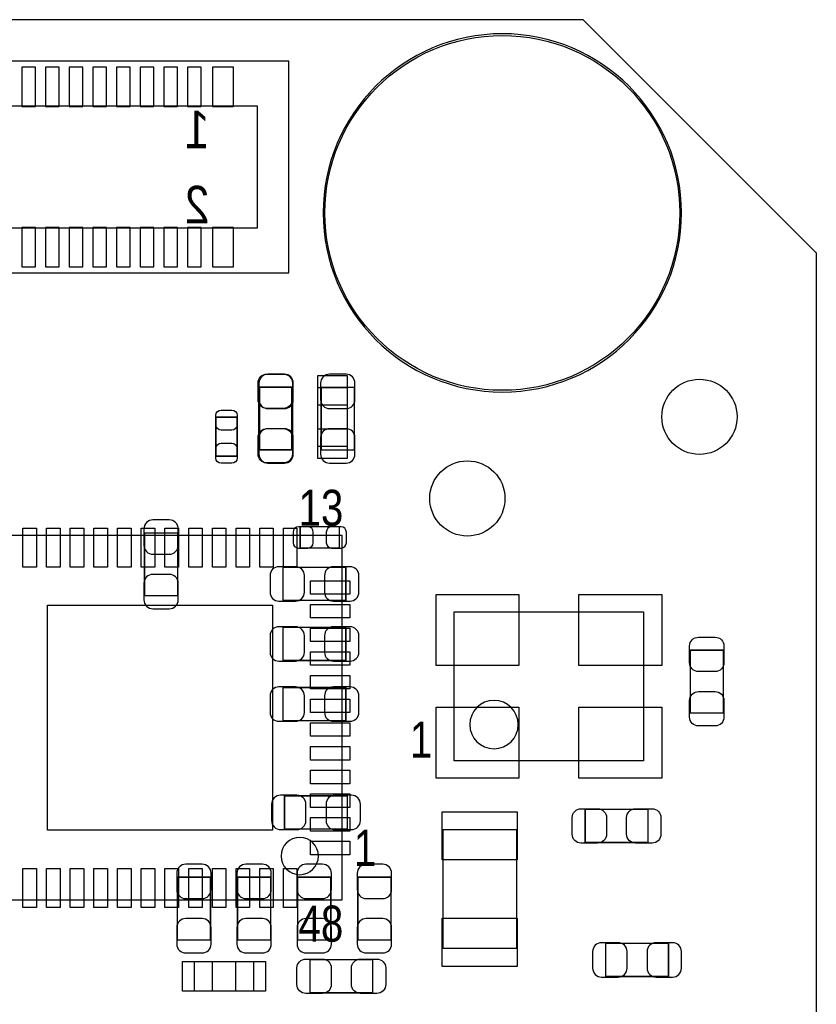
# Model space of a CAD drawing. Extents: x 0 to 68, y 0 to 55.
# Tile 14 of 14: x 54.5 to 68, y 38.4 to 55. Entities that reach past the tile are written whole.
import ezdxf
from ezdxf.enums import TextEntityAlignment as Align

# ---------------------------------------------------------------- set-up
doc = ezdxf.new("R2010")
doc.units = 0
for name, color, linetype in [('BG_OUTLINE', 3, 'CONTINUOUS'), ('PG_ASSEMBLY_BOTTOM', 30, 'CONTINUOUS'), ('PG_ASSEMBLY_TOP', 45, 'CONTINUOUS'), ('PIN_BOTTOM', 211, 'CONTINUOUS'), ('PIN_TOP', 5, 'CONTINUOUS')]:
    doc.layers.add(name, color=color, linetype=linetype)

msp = doc.modelspace()

# ---------------------------------------------------------------- linework, layer by layer
at = {"layer": 'BG_OUTLINE'}
for points in [[(64.063118, 54.99989), (3.937, 54.99989)], [(64.063118, 54.99989), (68.000118, 51.06289)], [(68.000118, 51.06289), (64.063118, 54.99989)], [(68.000118, 51.06289), (68.000118, 0)]]:
    msp.add_lwpolyline(points, dxfattribs=at)
at = {"layer": 'PG_ASSEMBLY_BOTTOM'}
for points in [[(59.094116, 54.301898), (38.297866, 54.301898), (38.297866, 50.720498), (59.094116, 50.720498), (59.094116, 54.301898)], [(58.564018, 53.539898), (38.828218, 53.539898), (38.828218, 51.482498), (58.564018, 51.482498), (58.564018, 53.539898)]]:
    msp.add_lwpolyline(points, dxfattribs=at)
at = {"layer": 'PG_ASSEMBLY_BOTTOM', "const_width": 0.024892}
for points in [[(58.597292, 47.729902), (59.157108, 47.729902), (59.157108, 48.790098), (58.597292, 48.790098), (58.597292, 47.729902)], [(60.198508, 48.790098), (59.638692, 48.790098), (59.638692, 47.729902), (60.198508, 47.729902), (60.198508, 48.790098)], [(59.943746, 46.073314), (59.943746, 46.433486), (59.283854, 46.433486), (59.283854, 46.073314), (59.943746, 46.073314)], [(57.2135, 46.329092), (56.653684, 46.329092), (56.653684, 45.268896), (57.2135, 45.268896), (57.2135, 46.329092)], [(60.05449, 45.188886), (60.05449, 45.748702), (58.994294, 45.748702), (58.994294, 45.188886), (60.05449, 45.188886)], [(60.05449, 44.172886), (60.05449, 44.732702), (58.994294, 44.732702), (58.994294, 44.172886), (60.05449, 44.172886)], [(60.05449, 43.156886), (60.05449, 43.716702), (58.994294, 43.716702), (58.994294, 43.156886), (60.05449, 43.156886)], [(60.07989, 41.328086), (60.07989, 41.887902), (59.019694, 41.887902), (59.019694, 41.328086), (60.07989, 41.328086)], [(57.20969, 39.452296), (57.769506, 39.452296), (57.769506, 40.512492), (57.20969, 40.512492), (57.20969, 39.452296)], [(58.22569, 39.452296), (58.785506, 39.452296), (58.785506, 40.512492), (58.22569, 40.512492), (58.22569, 39.452296)], [(59.24169, 39.452296), (59.801506, 39.452296), (59.801506, 40.512492), (59.24169, 40.512492), (59.24169, 39.452296)], [(60.25769, 39.452296), (60.817506, 39.452296), (60.817506, 40.512492), (60.25769, 40.512492), (60.25769, 39.452296)], [(65.503298, 38.836092), (65.503298, 39.395908), (64.443102, 39.395908), (64.443102, 38.836092), (65.503298, 38.836092)]]:
    msp.add_lwpolyline(points, dxfattribs=at)
at = {"layer": 'PG_ASSEMBLY_TOP'}
for points in [[(65.724278, 51.73599, 1), (59.671966, 51.73599, 1), (65.724278, 51.73599)], [(62.965838, 43.0911, 1), (62.147958, 43.0911, 1), (62.965838, 43.0911)], [(59.591702, 40.870124, 1), (58.961782, 40.870124, 1), (59.591702, 40.870124)]]:
    msp.add_lwpolyline(points, format="xyb", dxfattribs=at)
at = {"layer": 'PG_ASSEMBLY_TOP', "const_width": 0.024892}
for points in [[(59.141106, 47.732696), (58.58129, 47.732696), (58.58129, 48.792892), (59.141106, 48.792892), (59.141106, 47.732696)], [(58.219086, 47.625254), (57.858914, 47.625254), (57.858914, 48.285146), (58.219086, 48.285146), (58.219086, 47.625254)], [(65.87109, 44.347892), (66.430906, 44.347892), (66.430906, 43.287696), (65.87109, 43.287696), (65.87109, 44.347892)], [(64.0969, 41.099486), (64.0969, 41.659302), (65.157096, 41.659302), (65.157096, 41.099486), (64.0969, 41.099486)], [(60.508896, 39.119302), (60.508896, 38.559486), (59.4487, 38.559486), (59.4487, 39.119302), (60.508896, 39.119302)]]:
    msp.add_lwpolyline(points, dxfattribs=at)
at = {"layer": 'PG_ASSEMBLY_TOP'}
for points in [[(60.079128, 48.78832), (60.079128, 47.788068), (59.579256, 47.788068), (59.579256, 48.78832), (60.079128, 48.78832)], [(59.990482, 46.282864), (53.838602, 46.282864), (53.838602, 40.130984), (59.990482, 40.130984), (59.990482, 46.282864)], [(61.883798, 44.9961), (65.084198, 44.9961), (65.084198, 42.4815), (61.883798, 42.4815), (61.883798, 44.9961)], [(62.940692, 39.312596), (62.940692, 41.312592), (61.690504, 41.312592), (61.690504, 39.312596), (62.940692, 39.312596)], [(57.497472, 39.08933), (58.497724, 39.08933), (58.497724, 38.589458), (57.497472, 38.589458), (57.497472, 39.08933)]]:
    msp.add_lwpolyline(points, dxfattribs=at)
at = {"layer": 'PIN_BOTTOM'}
for points in [[(54.811168, 53.536088), (54.811168, 54.196488), (54.582568, 54.196488), (54.582568, 53.536088)], [(55.211218, 53.536088), (55.211218, 54.196488), (54.982618, 54.196488), (54.982618, 53.536088)], [(55.611268, 53.536088), (55.611268, 54.196488), (55.382668, 54.196488), (55.382668, 53.536088)], [(56.011318, 53.536088), (56.011318, 54.196488), (55.782718, 54.196488), (55.782718, 53.536088)], [(56.411368, 53.536088), (56.411368, 54.196488), (56.182768, 54.196488), (56.182768, 53.536088)], [(56.811418, 53.536088), (56.811418, 54.196488), (56.582818, 54.196488), (56.582818, 53.536088)], [(57.211468, 53.536088), (57.211468, 54.196488), (56.982868, 54.196488), (56.982868, 53.536088)], [(57.611518, 53.536088), (57.611518, 54.196488), (57.382918, 54.196488), (57.382918, 53.536088)], [(58.157618, 53.536088), (58.157618, 54.196488), (57.802018, 54.196488), (57.802018, 53.536088)], [(54.811168, 50.825908), (54.811168, 51.486308), (54.582568, 51.486308), (54.582568, 50.825908)], [(55.211218, 50.825908), (55.211218, 51.486308), (54.982618, 51.486308), (54.982618, 50.825908)], [(55.611268, 50.825908), (55.611268, 51.486308), (55.382668, 51.486308), (55.382668, 50.825908)], [(56.011318, 50.825908), (56.011318, 51.486308), (55.782718, 51.486308), (55.782718, 50.825908)], [(56.411368, 50.825908), (56.411368, 51.486308), (56.182768, 51.486308), (56.182768, 50.825908)], [(56.811418, 50.825908), (56.811418, 51.486308), (56.582818, 51.486308), (56.582818, 50.825908)], [(57.211468, 50.825908), (57.211468, 51.486308), (56.982868, 51.486308), (56.982868, 50.825908)], [(57.611518, 50.825908), (57.611518, 51.486308), (57.382918, 51.486308), (57.382918, 50.825908)], [(58.157618, 50.825908), (58.157618, 51.486308), (57.802018, 51.486308), (57.802018, 50.825908)]]:
    msp.add_lwpolyline(points, close=True, dxfattribs=at)
for points in [[(58.587132, 48.859948), (58.587132, 48.58004, 0.414846), (58.737246, 48.429926), (59.017154, 48.429926, 0.414846), (59.167268, 48.58004), (59.167268, 48.859948, 0.414846), (59.017154, 49.010062), (58.737246, 49.010062, 0.414846)], [(59.628532, 48.859948), (59.628532, 48.58004, 0.414846), (59.778646, 48.429926), (60.058554, 48.429926, 0.414846), (60.208668, 48.58004), (60.208668, 48.859948, 0.414846), (60.058554, 49.010062), (59.778646, 49.010062, 0.414846)], [(59.167268, 47.660052), (59.167268, 47.93996, 0.414846), (59.017154, 48.090074), (58.737246, 48.090074, 0.414846), (58.587132, 47.93996), (58.587132, 47.660052, 0.414846), (58.737246, 47.509938), (59.017154, 47.509938, 0.414846)], [(60.208668, 47.660052), (60.208668, 47.93996, 0.414846), (60.058554, 48.090074), (59.778646, 48.090074, 0.414846), (59.628532, 47.93996), (59.628532, 47.660052, 0.414846), (59.778646, 47.509938), (60.058554, 47.509938, 0.414846)], [(56.643524, 46.398942), (56.643524, 46.119034, 0.414846), (56.793638, 45.96892), (57.073546, 45.96892, 0.414846), (57.22366, 46.119034), (57.22366, 46.398942, 0.414846), (57.073546, 46.549056), (56.793638, 46.549056, 0.414846)], [(59.253882, 46.073314), (59.413902, 46.073314, 0.413587), (59.503818, 46.163484), (59.503818, 46.343316, 0.413587), (59.413902, 46.433486), (59.253882, 46.433486, 0.413587), (59.163966, 46.343316), (59.163966, 46.163484, 0.413587)], [(59.973718, 46.433486), (59.813698, 46.433486, 0.413587), (59.723782, 46.343316), (59.723782, 46.163484, 0.413587), (59.813698, 46.073314), (59.973718, 46.073314, 0.413587), (60.063634, 46.163484), (60.063634, 46.343316, 0.413587)], [(58.924444, 45.178726), (59.204352, 45.178726, 0.414846), (59.354466, 45.32884), (59.354466, 45.608748, 0.414846), (59.204352, 45.758862), (58.924444, 45.758862, 0.414846), (58.77433, 45.608748), (58.77433, 45.32884, 0.414846)], [(60.12434, 45.758862), (59.844432, 45.758862, 0.414846), (59.694318, 45.608748), (59.694318, 45.32884, 0.414846), (59.844432, 45.178726), (60.12434, 45.178726, 0.414846), (60.274454, 45.32884), (60.274454, 45.608748, 0.414846)], [(57.22366, 45.199046), (57.22366, 45.478954, 0.414846), (57.073546, 45.629068), (56.793638, 45.629068, 0.414846), (56.643524, 45.478954), (56.643524, 45.199046, 0.414846), (56.793638, 45.048932), (57.073546, 45.048932, 0.414846)], [(58.924444, 44.162726), (59.204352, 44.162726, 0.414846), (59.354466, 44.31284), (59.354466, 44.592748, 0.414846), (59.204352, 44.742862), (58.924444, 44.742862, 0.414846), (58.77433, 44.592748), (58.77433, 44.31284, 0.414846)], [(60.12434, 44.742862), (59.844432, 44.742862, 0.414846), (59.694318, 44.592748), (59.694318, 44.31284, 0.414846), (59.844432, 44.162726), (60.12434, 44.162726, 0.414846), (60.274454, 44.31284), (60.274454, 44.592748, 0.414846)], [(58.924444, 43.146726), (59.204352, 43.146726, 0.414846), (59.354466, 43.29684), (59.354466, 43.576748, 0.414846), (59.204352, 43.726862), (58.924444, 43.726862, 0.414846), (58.77433, 43.576748), (58.77433, 43.29684, 0.414846)], [(60.12434, 43.726862), (59.844432, 43.726862, 0.414846), (59.694318, 43.576748), (59.694318, 43.29684, 0.414846), (59.844432, 43.146726), (60.12434, 43.146726, 0.414846), (60.274454, 43.29684), (60.274454, 43.576748, 0.414846)], [(58.949844, 41.317926), (59.229752, 41.317926, 0.414846), (59.379866, 41.46804), (59.379866, 41.747948, 0.414846), (59.229752, 41.898062), (58.949844, 41.898062, 0.414846), (58.79973, 41.747948), (58.79973, 41.46804, 0.414846)], [(60.14974, 41.898062), (59.869832, 41.898062, 0.414846), (59.719718, 41.747948), (59.719718, 41.46804, 0.414846), (59.869832, 41.317926), (60.14974, 41.317926, 0.414846), (60.299854, 41.46804), (60.299854, 41.747948, 0.414846)], [(57.19953, 40.582342), (57.19953, 40.302434, 0.414846), (57.349644, 40.15232), (57.629552, 40.15232, 0.414846), (57.779666, 40.302434), (57.779666, 40.582342, 0.414846), (57.629552, 40.732456), (57.349644, 40.732456, 0.414846)], [(58.21553, 40.582342), (58.21553, 40.302434, 0.414846), (58.365644, 40.15232), (58.645552, 40.15232, 0.414846), (58.795666, 40.302434), (58.795666, 40.582342, 0.414846), (58.645552, 40.732456), (58.365644, 40.732456, 0.414846)], [(59.23153, 40.582342), (59.23153, 40.302434, 0.414846), (59.381644, 40.15232), (59.661552, 40.15232, 0.414846), (59.811666, 40.302434), (59.811666, 40.582342, 0.414846), (59.661552, 40.732456), (59.381644, 40.732456, 0.414846)], [(60.24753, 40.582342), (60.24753, 40.302434, 0.414846), (60.397644, 40.15232), (60.677552, 40.15232, 0.414846), (60.827666, 40.302434), (60.827666, 40.582342, 0.414846), (60.677552, 40.732456), (60.397644, 40.732456, 0.414846)], [(57.779666, 39.382446), (57.779666, 39.662354, 0.414846), (57.629552, 39.812468), (57.349644, 39.812468, 0.414846), (57.19953, 39.662354), (57.19953, 39.382446, 0.414846), (57.349644, 39.232332), (57.629552, 39.232332, 0.414846)], [(58.795666, 39.382446), (58.795666, 39.662354, 0.414846), (58.645552, 39.812468), (58.365644, 39.812468, 0.414846), (58.21553, 39.662354), (58.21553, 39.382446, 0.414846), (58.365644, 39.232332), (58.645552, 39.232332, 0.414846)], [(59.811666, 39.382446), (59.811666, 39.662354, 0.414846), (59.661552, 39.812468), (59.381644, 39.812468, 0.414846), (59.23153, 39.662354), (59.23153, 39.382446, 0.414846), (59.381644, 39.232332), (59.661552, 39.232332, 0.414846)], [(60.827666, 39.382446), (60.827666, 39.662354, 0.414846), (60.677552, 39.812468), (60.397644, 39.812468, 0.414846), (60.24753, 39.662354), (60.24753, 39.382446, 0.414846), (60.397644, 39.232332), (60.677552, 39.232332, 0.414846)], [(64.373252, 38.825932), (64.65316, 38.825932, 0.414846), (64.803274, 38.976046), (64.803274, 39.255954, 0.414846), (64.65316, 39.406068), (64.373252, 39.406068, 0.414846), (64.223138, 39.255954), (64.223138, 38.976046, 0.414846)], [(65.573148, 39.406068), (65.29324, 39.406068, 0.414846), (65.143126, 39.255954), (65.143126, 38.976046, 0.414846), (65.29324, 38.825932), (65.573148, 38.825932, 0.414846), (65.723262, 38.976046), (65.723262, 39.255954, 0.414846)]]:
    msp.add_lwpolyline(points, format="xyb", close=True, dxfattribs=at)
for centre, radius in [((62.698122, 51.73599), 2.9972), ((62.107064, 46.911006), 0.635)]:
    msp.add_circle(centre, radius, dxfattribs=at)
at = {"layer": 'PIN_TOP'}
for points in [[(59.151266, 48.862742), (59.151266, 48.582834, -0.414846), (59.001152, 48.43272), (58.721244, 48.43272, -0.414846), (58.57113, 48.582834), (58.57113, 48.862742, -0.414846), (58.721244, 49.012856), (59.001152, 49.012856, -0.414846)], [(58.219086, 48.315118), (58.219086, 48.155098, -0.413587), (58.128916, 48.065182), (57.949084, 48.065182, -0.413587), (57.858914, 48.155098), (57.858914, 48.315118, -0.413587), (57.949084, 48.405034), (58.128916, 48.405034, -0.413587)], [(58.57113, 47.662846), (58.57113, 47.942754, -0.414846), (58.721244, 48.092868), (59.001152, 48.092868, -0.414846), (59.151266, 47.942754), (59.151266, 47.662846, -0.414846), (59.001152, 47.512732), (58.721244, 47.512732, -0.414846)], [(57.858914, 47.595282), (57.858914, 47.755302, -0.413587), (57.949084, 47.845218), (58.128916, 47.845218, -0.413587), (58.219086, 47.755302), (58.219086, 47.595282, -0.413587), (58.128916, 47.505366), (57.949084, 47.505366, -0.413587)], [(66.441066, 44.417742), (66.441066, 44.137834, -0.414846), (66.290952, 43.98772), (66.011044, 43.98772, -0.414846), (65.86093, 44.137834), (65.86093, 44.417742, -0.414846), (66.011044, 44.567856), (66.290952, 44.567856, -0.414846)], [(65.86093, 43.217846), (65.86093, 43.497754, -0.414846), (66.011044, 43.647868), (66.290952, 43.647868, -0.414846), (66.441066, 43.497754), (66.441066, 43.217846, -0.414846), (66.290952, 43.067732), (66.011044, 43.067732, -0.414846)], [(64.02705, 41.669462), (64.306958, 41.669462, -0.414846), (64.457072, 41.519348), (64.457072, 41.23944, -0.414846), (64.306958, 41.089326), (64.02705, 41.089326, -0.414846), (63.876936, 41.23944), (63.876936, 41.519348, -0.414846)], [(65.226946, 41.089326), (64.947038, 41.089326, -0.414846), (64.796924, 41.23944), (64.796924, 41.519348, -0.414846), (64.947038, 41.669462), (65.226946, 41.669462, -0.414846), (65.37706, 41.519348), (65.37706, 41.23944, -0.414846)], [(59.37885, 39.129462), (59.658758, 39.129462, -0.414846), (59.808872, 38.979348), (59.808872, 38.69944, -0.414846), (59.658758, 38.549326), (59.37885, 38.549326, -0.414846), (59.228736, 38.69944), (59.228736, 38.979348, -0.414846)], [(60.578746, 38.549326), (60.298838, 38.549326, -0.414846), (60.148724, 38.69944), (60.148724, 38.979348, -0.414846), (60.298838, 39.129462), (60.578746, 39.129462, -0.414846), (60.72886, 38.979348), (60.72886, 38.69944, -0.414846)]]:
    msp.add_lwpolyline(points, format="xyb", close=True, dxfattribs=at)
for points in [[(59.579002, 48.488092), (59.579002, 48.988218), (60.079128, 48.988218), (60.079128, 48.488092)], [(59.579002, 47.587916), (59.579002, 48.088042), (60.079128, 48.088042), (60.079128, 47.587916)], [(54.828694, 46.41215), (54.828694, 45.75175), (54.600094, 45.75175), (54.600094, 46.41215)], [(55.228744, 46.41215), (55.228744, 45.75175), (55.000144, 45.75175), (55.000144, 46.41215)], [(55.628794, 46.41215), (55.628794, 45.75175), (55.400194, 45.75175), (55.400194, 46.41215)], [(56.028844, 46.41215), (56.028844, 45.75175), (55.800244, 45.75175), (55.800244, 46.41215)], [(56.428894, 46.41215), (56.428894, 45.75175), (56.200294, 45.75175), (56.200294, 46.41215)], [(56.828944, 46.41215), (56.828944, 45.75175), (56.600344, 45.75175), (56.600344, 46.41215)], [(57.22874, 46.41215), (57.22874, 45.75175), (57.00014, 45.75175), (57.00014, 46.41215)], [(57.62879, 46.41215), (57.62879, 45.75175), (57.40019, 45.75175), (57.40019, 46.41215)], [(58.02884, 46.41215), (58.02884, 45.75175), (57.80024, 45.75175), (57.80024, 46.41215)], [(58.42889, 46.41215), (58.42889, 45.75175), (58.20029, 45.75175), (58.20029, 46.41215)], [(58.82894, 46.41215), (58.82894, 45.75175), (58.60034, 45.75175), (58.60034, 46.41215)], [(59.22899, 46.41215), (59.22899, 45.75175), (59.00039, 45.75175), (59.00039, 46.41215)], [(60.119768, 45.292772), (59.459368, 45.292772), (59.459368, 45.521372), (60.119768, 45.521372)], [(61.578998, 44.09186), (61.578998, 45.29074), (62.975998, 45.29074), (62.975998, 44.09186)], [(63.991998, 44.09186), (63.991998, 45.29074), (65.388998, 45.29074), (65.388998, 44.09186)], [(58.814589, 45.106971), (58.814589, 41.306877), (55.014495, 41.306877), (55.014495, 45.106971)], [(60.119768, 44.892722), (59.459368, 44.892722), (59.459368, 45.121322), (60.119768, 45.121322)], [(60.119768, 44.492672), (59.459368, 44.492672), (59.459368, 44.721272), (60.119768, 44.721272)], [(60.119768, 44.092622), (59.459368, 44.092622), (59.459368, 44.321222), (60.119768, 44.321222)], [(60.119768, 43.692572), (59.459368, 43.692572), (59.459368, 43.921172), (60.119768, 43.921172)], [(60.119768, 43.292522), (59.459368, 43.292522), (59.459368, 43.521122), (60.119768, 43.521122)], [(61.578998, 42.18686), (61.578998, 43.38574), (62.975998, 43.38574), (62.975998, 42.18686)], [(63.991998, 42.18686), (63.991998, 43.38574), (65.388998, 43.38574), (65.388998, 42.18686)], [(60.119768, 42.892726), (59.459368, 42.892726), (59.459368, 43.121326), (60.119768, 43.121326)], [(60.119768, 42.492676), (59.459368, 42.492676), (59.459368, 42.721276), (60.119768, 42.721276)], [(60.119768, 42.092626), (59.459368, 42.092626), (59.459368, 42.321226), (60.119768, 42.321226)], [(60.119768, 41.692576), (59.459368, 41.692576), (59.459368, 41.921176), (60.119768, 41.921176)], [(62.950598, 41.619043), (62.950598, 40.805989), (61.680598, 40.805989), (61.680598, 41.619043)], [(60.119768, 41.292526), (59.459368, 41.292526), (59.459368, 41.521126), (60.119768, 41.521126)], [(60.119768, 40.892476), (59.459368, 40.892476), (59.459368, 41.121076), (60.119768, 41.121076)], [(54.600094, 40.001698), (54.600094, 40.662098), (54.828694, 40.662098), (54.828694, 40.001698)], [(55.000144, 40.001698), (55.000144, 40.662098), (55.228744, 40.662098), (55.228744, 40.001698)], [(55.400194, 40.001698), (55.400194, 40.662098), (55.628794, 40.662098), (55.628794, 40.001698)], [(55.800244, 40.001698), (55.800244, 40.662098), (56.028844, 40.662098), (56.028844, 40.001698)], [(56.200294, 40.001698), (56.200294, 40.662098), (56.428894, 40.662098), (56.428894, 40.001698)], [(56.600344, 40.001698), (56.600344, 40.662098), (56.828944, 40.662098), (56.828944, 40.001698)], [(57.00014, 40.001698), (57.00014, 40.662098), (57.22874, 40.662098), (57.22874, 40.001698)], [(57.40019, 40.001698), (57.40019, 40.662098), (57.62879, 40.662098), (57.62879, 40.001698)], [(57.80024, 40.001698), (57.80024, 40.662098), (58.02884, 40.662098), (58.02884, 40.001698)], [(58.20029, 40.001698), (58.20029, 40.662098), (58.42889, 40.662098), (58.42889, 40.001698)], [(58.60034, 40.001698), (58.60034, 40.662098), (58.82894, 40.662098), (58.82894, 40.001698)], [(59.00039, 40.001698), (59.00039, 40.662098), (59.22899, 40.662098), (59.22899, 40.001698)], [(62.950598, 39.819199), (62.950598, 39.006145), (61.680598, 39.006145), (61.680598, 39.819199)], [(57.797573, 38.589331), (57.297447, 38.589331), (57.297447, 39.089457), (57.797573, 39.089457)], [(58.697749, 38.589331), (58.197623, 38.589331), (58.197623, 39.089457), (58.697749, 39.089457)]]:
    msp.add_lwpolyline(points, close=True, dxfattribs=at)
for centre, radius in [((62.698122, 51.73599), 2.9972), ((66.0273, 48.29048), 0.635)]:
    msp.add_circle(centre, radius, dxfattribs=at)

# ---------------------------------------------------------------- texts
at = {"layer": 'PG_ASSEMBLY_BOTTOM', "text_generation_flag": 2, "width": 0.88}
for s, p in [('1', (57.751218, 52.828698)), ('2', (57.751218, 51.558698))]:
    msp.add_text(s, height=0.635, dxfattribs=at).set_placement(p)
at = {"layer": 'PG_ASSEMBLY_TOP', "width": 0.833333}
for s, p in [('13', (59.63412, 46.44898)), ('1', (60.37834, 40.7035)), ('48', (59.63412, 39.42334))]:
    msp.add_text(s, height=0.6096, dxfattribs=at).set_placement(p, align=Align.CENTER)
msp.add_text('1', height=0.6096, dxfattribs=at).set_placement((61.134498, 42.5323))

doc.saveas('drawing.dxf')
